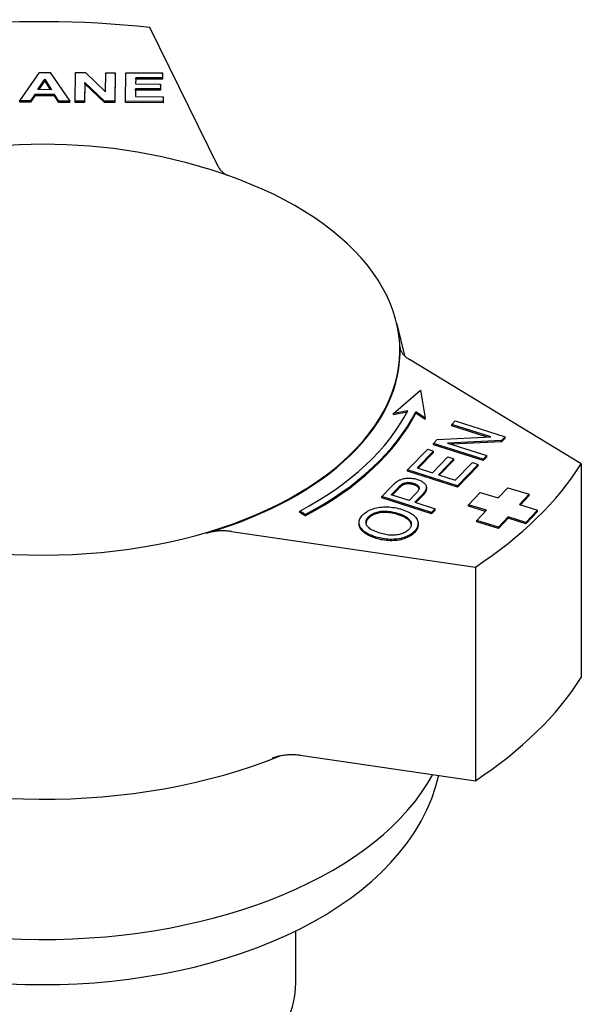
# Model space of a CAD drawing. Header units: millimetres. Extents: x -41 to 3556, y -15 to 396.
# Tile 11 of 11: x 367 to 402, y 219 to 280. Entities that reach past the tile are written whole.
import ezdxf

# ---------------------------------------------------------------- set-up
doc = ezdxf.new("R2010")
doc.units = ezdxf.units.MM
doc.layers.add('DETAIL', color=2, linetype='Continuous')

msp = doc.modelspace()

# ---------------------------------------------------------------- linework, layer by layer
at = {"layer": 'DETAIL'}
for p, q in [((379.444, 270.866), (375.258, 279.385)), ((367.285, 274.893), (368.495, 276.637)), ((368.388, 275.582), (368.81, 276.228)), ((368.81, 276.146), (368.441, 275.581)), ((368.495, 276.637), (369.151, 276.634)), ((368.81, 276.228), (369.222, 275.578)), ((368.81, 276.146), (368.81, 276.228)), ((369.17, 275.578), (368.81, 276.146)), ((369.151, 276.634), (370.345, 274.879)), ((370.679, 274.878), (370.703, 276.627)), ((370.703, 276.627), (371.301, 276.625)), ((371.301, 276.625), (372.538, 275.446)), ((372.538, 275.446), (372.554, 276.619)), ((372.554, 276.619), (373.123, 276.616)), ((373.123, 276.616), (373.099, 274.867)), ((373.123, 276.534), (373.099, 274.785)), ((373.123, 276.534), (373.123, 276.616)), ((373.753, 274.864), (373.777, 276.613)), ((373.777, 276.613), (376.038, 276.603)), ((374.389, 276.315), (374.383, 275.927)), ((374.389, 276.233), (374.384, 275.927)), ((376.034, 276.307), (374.389, 276.315)), ((374.389, 276.233), (374.389, 276.315)), ((376.034, 276.225), (374.389, 276.233)), ((376.038, 276.603), (376.034, 276.307)), ((376.038, 276.521), (376.034, 276.225)), ((376.034, 276.225), (376.034, 276.307)), ((376.038, 276.521), (376.038, 276.603)), ((369.222, 275.578), (368.388, 275.582)), ((371.265, 276.023), (371.249, 274.875)), ((371.265, 275.941), (371.249, 274.793)), ((372.483, 274.87), (371.265, 276.023)), ((371.265, 275.941), (371.265, 276.023)), ((372.483, 274.788), (371.265, 275.941)), ((374.379, 275.631), (374.373, 275.157)), ((374.379, 275.549), (374.374, 275.157)), ((375.911, 275.624), (374.379, 275.631)), ((374.379, 275.549), (374.379, 275.631)), ((375.911, 275.542), (374.379, 275.549)), ((374.383, 275.927), (375.915, 275.92)), ((375.915, 275.92), (375.911, 275.624)), ((375.915, 275.838), (375.911, 275.542)), ((375.911, 275.542), (375.911, 275.624)), ((375.915, 275.838), (375.915, 275.92)), ((367.939, 274.89), (367.285, 274.893)), ((367.285, 274.811), (367.285, 274.893)), ((368.197, 275.287), (367.939, 274.89)), ((368.197, 275.205), (367.939, 274.808)), ((367.939, 274.808), (367.939, 274.89)), ((369.416, 275.281), (368.197, 275.287)), ((368.197, 275.205), (368.197, 275.287)), ((369.416, 275.199), (368.197, 275.205)), ((369.675, 274.882), (369.416, 275.281)), ((369.416, 275.199), (369.416, 275.281)), ((369.675, 274.801), (369.416, 275.199)), ((370.345, 274.879), (369.675, 274.882)), ((369.675, 274.801), (369.675, 274.882)), ((370.345, 274.798), (370.345, 274.879)), ((371.249, 274.875), (370.679, 274.878)), ((370.679, 274.796), (370.679, 274.878)), ((371.249, 274.793), (371.249, 274.875)), ((373.099, 274.867), (372.483, 274.87)), ((372.483, 274.788), (372.483, 274.87)), ((373.099, 274.785), (373.099, 274.867)), ((376.072, 274.853), (373.753, 274.864)), ((373.753, 274.782), (373.753, 274.864)), ((374.373, 275.157), (376.077, 275.149)), ((376.077, 275.149), (376.072, 274.853)), ((376.077, 275.068), (376.072, 274.772)), ((376.077, 275.068), (376.077, 275.149)), ((367.939, 274.808), (367.285, 274.811)), ((370.345, 274.798), (369.675, 274.801)), ((371.249, 274.793), (370.679, 274.796)), ((373.099, 274.785), (372.483, 274.788)), ((376.072, 274.772), (373.753, 274.782)), ((376.072, 274.772), (376.072, 274.853)), ((390.383, 261.274), (390.864, 259.261)), ((401.71, 252.62), (391.173, 259.021)), ((390.198, 255.713), (391.856, 257.147)), ((391.856, 257.147), (392.141, 255.434)), ((391.072, 255.883), (390.198, 255.713)), ((391.025, 255.792), (390.198, 255.631)), ((390.198, 255.631), (390.198, 255.713)), ((392.141, 255.434), (391.557, 255.814)), ((391.557, 255.732), (391.557, 255.814)), ((392.141, 255.352), (391.557, 255.732)), ((392.141, 255.352), (392.141, 255.434)), ((393.765, 255.041), (393.98, 255.263)), ((396.166, 254.276), (393.765, 255.041)), ((393.765, 254.96), (393.765, 255.041)), ((395.943, 254.265), (393.765, 254.96)), ((393.98, 255.263), (397.039, 254.288)), ((392.64, 253.881), (392.87, 254.119)), ((395.699, 252.905), (392.64, 253.881)), ((392.64, 253.799), (392.64, 253.881)), ((395.699, 252.823), (392.64, 253.799)), ((392.87, 254.119), (396.166, 254.276)), ((396.808, 254.05), (393.512, 253.893)), ((393.512, 253.893), (395.914, 253.127)), ((396.808, 253.968), (393.736, 253.822)), ((397.039, 254.288), (396.808, 254.05)), ((397.039, 254.206), (396.808, 253.968)), ((396.808, 253.968), (396.808, 254.05)), ((397.039, 254.206), (397.039, 254.288)), ((391.061, 252.252), (392.292, 253.522)), ((392.654, 253.407), (391.648, 252.369)), ((392.654, 253.325), (391.709, 252.35)), ((392.292, 253.522), (392.654, 253.407)), ((392.654, 253.325), (392.654, 253.407)), ((395.914, 253.127), (395.699, 252.905)), ((395.914, 253.045), (395.914, 253.127)), ((392.583, 252.071), (393.525, 253.043)), ((393.887, 252.928), (392.945, 251.956)), ((393.887, 252.846), (393.005, 251.936)), ((393.525, 253.043), (393.887, 252.928)), ((393.887, 252.846), (393.887, 252.928)), ((393.985, 251.624), (395.029, 252.702)), ((395.391, 252.587), (394.121, 251.276)), ((395.391, 252.505), (394.121, 251.194)), ((395.029, 252.702), (395.391, 252.587)), ((395.391, 252.505), (395.391, 252.587)), ((395.914, 253.045), (395.699, 252.823)), ((395.699, 252.823), (395.699, 252.905)), ((401.71, 252.62), (401.71, 239.513)), ((394.121, 251.276), (391.061, 252.252)), ((391.061, 252.17), (391.061, 252.252)), ((394.121, 251.194), (391.061, 252.17)), ((391.648, 252.369), (392.583, 252.071)), ((392.945, 251.956), (393.985, 251.624)), ((389.471, 250.61), (390.113, 251.272)), ((390.058, 250.728), (390.494, 251.177)), ((391.152, 250.379), (390.058, 250.728)), ((390.494, 251.095), (390.119, 250.709)), ((391.591, 250.833), (391.152, 250.379)), ((391.95, 250.715), (391.513, 250.264)), ((392.213, 251.1), (392.213, 251.182)), ((394.121, 251.194), (394.121, 251.276)), ((394.794, 250.111), (395.504, 250.869)), ((395.504, 250.869), (396.606, 250.53)), ((396.606, 250.53), (397.197, 251.161)), ((397.197, 251.161), (398.519, 250.754)), ((398.519, 250.754), (397.927, 250.122)), ((398.519, 250.672), (398.519, 250.754)), ((392.531, 249.635), (389.471, 250.61)), ((389.471, 250.529), (389.471, 250.61)), ((392.531, 249.553), (389.471, 250.529)), ((391.513, 250.264), (392.756, 249.868)), ((391.95, 250.633), (391.574, 250.245)), ((395.896, 249.772), (394.794, 250.111)), ((394.794, 250.029), (394.794, 250.111)), ((397.927, 250.122), (399.028, 249.783)), ((398.519, 250.672), (397.986, 250.104)), ((384.783, 249.508), (384.442, 249.718)), ((384.442, 249.636), (384.442, 249.718)), ((384.783, 249.426), (384.442, 249.636)), ((384.783, 249.426), (384.783, 249.508)), ((392.756, 249.868), (392.531, 249.635)), ((392.756, 249.786), (392.531, 249.553)), ((392.531, 249.553), (392.531, 249.635)), ((392.756, 249.786), (392.756, 249.868)), ((395.836, 249.708), (394.794, 250.029)), ((395.304, 249.14), (395.896, 249.772)), ((399.028, 249.783), (398.318, 249.025)), ((399.028, 249.701), (398.318, 248.943)), ((399.028, 249.701), (399.028, 249.783)), ((388.087, 248.935), (388.087, 249.017)), ((391.704, 248.891), (391.704, 248.973)), ((396.625, 248.733), (395.304, 249.14)), ((395.304, 249.058), (395.304, 249.14)), ((396.625, 248.651), (395.304, 249.058)), ((397.217, 249.365), (396.625, 248.733)), ((397.217, 249.283), (396.625, 248.651)), ((398.318, 249.025), (397.217, 249.365)), ((397.217, 249.283), (397.217, 249.365)), ((398.318, 248.943), (397.217, 249.283)), ((398.318, 248.943), (398.318, 249.025)), ((380.257, 248.473), (395.222, 246.291)), ((396.625, 248.651), (396.625, 248.733)), ((395.222, 246.291), (395.222, 233.185)), ((384.478, 234.751), (395.222, 233.185)), ((384.204, 220.768), (384.204, 223.971))]:
    msp.add_line(p, q, dxfattribs=at)
at = {"layer": 'DETAIL', "flags": 128}
for points in [[(380.669, 270.081), (379.865, 270.37), (379.073, 270.634), (378.29, 270.873), (377.516, 271.088), (376.752, 271.281), (375.995, 271.454), (374.502, 271.744), (373.032, 271.962), (371.58, 272.114), (370.138, 272.204), (368.703, 272.234), (367.267, 272.204), (365.826, 272.114), (364.373, 271.962), (362.904, 271.744), (361.411, 271.454), (360.654, 271.281), (359.889, 271.088), (359.116, 270.873), (358.333, 270.634), (357.54, 270.37), (356.737, 270.081)], [(379.444, 270.866), (379.457, 270.84), (379.471, 270.815), (379.485, 270.79), (379.501, 270.765), (379.518, 270.74), (379.536, 270.716), (379.554, 270.691), (379.574, 270.667), (379.594, 270.643), (379.616, 270.62), (379.638, 270.597), (379.661, 270.574), (379.685, 270.551), (379.709, 270.528), (379.735, 270.506), (379.761, 270.484), (379.789, 270.463), (379.817, 270.442), (379.846, 270.421), (379.875, 270.401), (379.906, 270.381), (379.937, 270.361), (379.969, 270.342), (380.001, 270.323)], [(390.589, 259.828), (390.591, 259.79), (390.596, 259.753), (390.603, 259.716), (390.611, 259.679), (390.622, 259.643), (390.634, 259.606), (390.649, 259.57), (390.666, 259.534), (390.684, 259.498), (390.704, 259.463), (390.727, 259.428), (390.751, 259.393), (390.777, 259.359), (390.804, 259.325), (390.834, 259.292), (390.865, 259.26), (390.898, 259.228), (390.932, 259.196), (390.969, 259.165), (391.006, 259.135), (391.046, 259.105), (391.087, 259.076), (391.129, 259.048), (391.173, 259.021)], [(390.113, 251.272), (390.127, 251.287), (390.141, 251.301), (390.154, 251.315), (390.168, 251.328), (390.181, 251.341), (390.195, 251.354), (390.208, 251.367), (390.22, 251.379), (390.233, 251.391), (390.246, 251.402), (390.258, 251.414), (390.27, 251.425), (390.282, 251.435), (390.294, 251.445), (390.305, 251.455), (390.317, 251.465), (390.328, 251.474), (390.339, 251.483), (390.35, 251.492), (390.361, 251.5), (390.372, 251.508), (390.382, 251.516), (390.392, 251.523), (390.402, 251.53)], [(390.402, 251.53), (390.443, 251.559), (390.485, 251.585), (390.528, 251.61), (390.572, 251.632), (390.616, 251.652), (390.662, 251.671), (390.708, 251.687), (390.754, 251.702), (390.803, 251.714), (390.852, 251.725), (390.904, 251.733), (390.957, 251.74), (391.012, 251.745), (391.068, 251.748), (391.126, 251.749), (391.186, 251.748), (391.246, 251.745), (391.306, 251.74), (391.365, 251.733), (391.424, 251.725), (391.483, 251.714), (391.541, 251.7), (391.599, 251.685), (391.656, 251.668)], [(390.494, 251.177), (390.506, 251.19), (390.519, 251.203), (390.531, 251.215), (390.543, 251.227), (390.554, 251.238), (390.566, 251.25), (390.577, 251.26), (390.588, 251.271), (390.599, 251.281), (390.609, 251.29), (390.62, 251.299), (390.63, 251.308), (390.639, 251.317), (390.649, 251.325), (390.658, 251.332), (390.667, 251.34), (390.676, 251.347), (390.685, 251.353), (390.693, 251.36), (390.701, 251.365), (390.709, 251.371), (390.717, 251.376), (390.724, 251.381), (390.732, 251.385)], [(390.732, 251.303), (390.724, 251.299), (390.717, 251.294), (390.709, 251.289), (390.701, 251.284), (390.693, 251.278), (390.685, 251.271), (390.676, 251.265), (390.667, 251.258), (390.658, 251.251), (390.649, 251.243), (390.639, 251.235), (390.63, 251.226), (390.62, 251.217), (390.609, 251.208), (390.599, 251.199), (390.588, 251.189), (390.577, 251.178), (390.566, 251.168), (390.554, 251.156), (390.543, 251.145), (390.531, 251.133), (390.519, 251.121), (390.506, 251.108), (390.494, 251.095)], [(390.732, 251.385), (390.754, 251.398), (390.777, 251.409), (390.8, 251.42), (390.825, 251.429), (390.851, 251.438), (390.877, 251.446), (390.904, 251.453), (390.932, 251.459), (390.961, 251.464), (390.991, 251.469), (391.022, 251.472), (391.053, 251.474), (391.085, 251.476), (391.117, 251.476), (391.149, 251.476), (391.181, 251.474), (391.212, 251.471), (391.244, 251.468), (391.276, 251.463), (391.308, 251.458), (391.34, 251.451), (391.372, 251.443), (391.404, 251.435), (391.436, 251.425)], [(391.436, 251.343), (391.404, 251.353), (391.372, 251.361), (391.34, 251.369), (391.308, 251.376), (391.276, 251.381), (391.244, 251.386), (391.212, 251.389), (391.181, 251.392), (391.149, 251.394), (391.117, 251.394), (391.085, 251.394), (391.053, 251.392), (391.022, 251.39), (390.991, 251.387), (390.961, 251.382), (390.932, 251.377), (390.904, 251.371), (390.877, 251.364), (390.851, 251.356), (390.825, 251.348), (390.8, 251.338), (390.777, 251.327), (390.754, 251.316), (390.732, 251.303)], [(391.436, 251.425), (391.478, 251.411), (391.518, 251.395), (391.555, 251.379), (391.589, 251.362), (391.62, 251.345), (391.649, 251.326), (391.674, 251.307), (391.696, 251.287), (391.715, 251.266), (391.732, 251.245), (391.745, 251.223), (391.756, 251.2), (391.763, 251.175), (391.766, 251.15), (391.766, 251.124), (391.762, 251.096), (391.754, 251.067), (391.742, 251.037), (391.726, 251.006), (391.707, 250.974), (391.684, 250.94), (391.657, 250.906), (391.626, 250.87), (391.591, 250.833)], [(391.762, 251.098), (391.758, 251.111), (391.754, 251.123), (391.748, 251.136), (391.741, 251.148), (391.734, 251.16), (391.726, 251.171), (391.717, 251.183), (391.707, 251.194), (391.696, 251.205), (391.685, 251.216), (391.673, 251.226), (391.659, 251.237), (391.645, 251.247), (391.63, 251.256), (391.615, 251.266), (391.598, 251.276), (391.581, 251.285), (391.563, 251.294), (391.544, 251.303), (391.524, 251.311), (391.503, 251.319), (391.481, 251.328), (391.459, 251.335), (391.436, 251.343)], [(391.656, 251.668), (391.719, 251.647), (391.779, 251.624), (391.835, 251.6), (391.887, 251.574), (391.936, 251.547), (391.981, 251.518), (392.023, 251.488), (392.061, 251.456), (392.095, 251.423), (392.126, 251.389), (392.154, 251.353), (392.178, 251.315), (392.196, 251.276), (392.208, 251.235), (392.213, 251.192), (392.211, 251.147), (392.203, 251.1), (392.187, 251.051), (392.165, 251), (392.135, 250.947), (392.099, 250.892), (392.056, 250.835), (392.007, 250.776), (391.95, 250.715)], [(392.213, 251.1), (392.213, 251.084), (392.212, 251.067), (392.209, 251.05), (392.206, 251.033), (392.202, 251.015), (392.197, 250.998), (392.191, 250.98), (392.184, 250.961), (392.176, 250.943), (392.168, 250.924), (392.158, 250.905), (392.148, 250.886), (392.136, 250.866), (392.124, 250.846), (392.111, 250.826), (392.096, 250.806), (392.081, 250.785), (392.065, 250.764), (392.048, 250.743), (392.03, 250.721), (392.012, 250.7), (391.992, 250.678), (391.971, 250.655), (391.95, 250.633)], [(389.125, 248.133), (389.002, 248.175), (388.887, 248.218), (388.779, 248.263), (388.679, 248.31), (388.587, 248.358), (388.503, 248.409), (388.426, 248.461), (388.357, 248.515), (388.296, 248.57), (388.243, 248.628), (388.198, 248.687), (388.16, 248.748), (388.13, 248.81), (388.108, 248.872), (388.094, 248.934), (388.087, 248.996), (388.089, 249.058), (388.098, 249.12), (388.115, 249.182), (388.139, 249.244), (388.172, 249.305), (388.212, 249.367), (388.26, 249.429), (388.316, 249.491)], [(388.316, 249.491), (388.378, 249.55), (388.444, 249.605), (388.515, 249.657), (388.591, 249.706), (388.672, 249.751), (388.758, 249.792), (388.849, 249.83), (388.944, 249.865), (389.043, 249.895), (389.144, 249.921), (389.248, 249.942), (389.353, 249.959), (389.461, 249.972), (389.571, 249.98), (389.683, 249.983), (389.797, 249.982), (389.912, 249.977), (390.027, 249.968), (390.142, 249.954), (390.257, 249.936), (390.372, 249.914), (390.487, 249.888), (390.602, 249.858), (390.717, 249.823)], [(388.665, 249.381), (388.709, 249.423), (388.757, 249.463), (388.808, 249.5), (388.863, 249.534), (388.922, 249.566), (388.985, 249.596), (389.051, 249.622), (389.122, 249.646), (389.195, 249.667), (389.269, 249.685), (389.346, 249.699), (389.425, 249.71), (389.505, 249.718), (389.588, 249.722), (389.672, 249.723), (389.758, 249.721), (389.846, 249.715), (389.934, 249.706), (390.023, 249.694), (390.113, 249.679), (390.204, 249.66), (390.295, 249.638), (390.387, 249.613), (390.48, 249.585)], [(390.48, 249.503), (390.387, 249.531), (390.295, 249.556), (390.204, 249.578), (390.113, 249.597), (390.023, 249.612), (389.934, 249.624), (389.846, 249.633), (389.758, 249.639), (389.672, 249.641), (389.588, 249.64), (389.505, 249.636), (389.425, 249.628), (389.346, 249.617), (389.269, 249.603), (389.195, 249.585), (389.122, 249.564), (389.051, 249.54), (388.985, 249.514), (388.922, 249.484), (388.863, 249.453), (388.808, 249.418), (388.757, 249.381), (388.709, 249.342), (388.665, 249.299)], [(390.48, 249.585), (390.576, 249.553), (390.665, 249.52), (390.749, 249.486), (390.827, 249.45), (390.898, 249.414), (390.963, 249.376), (391.023, 249.337), (391.076, 249.297), (391.123, 249.256), (391.165, 249.213), (391.2, 249.17), (391.229, 249.125), (391.252, 249.08), (391.27, 249.035), (391.282, 248.99), (391.288, 248.945), (391.288, 248.9), (391.283, 248.856), (391.272, 248.812), (391.255, 248.767), (391.233, 248.723), (391.205, 248.679), (391.171, 248.635), (391.132, 248.591)], [(391.286, 248.878), (391.282, 248.908), (391.275, 248.937), (391.265, 248.966), (391.253, 248.996), (391.239, 249.025), (391.222, 249.055), (391.203, 249.084), (391.181, 249.112), (391.156, 249.14), (391.129, 249.168), (391.1, 249.195), (391.068, 249.222), (391.033, 249.248), (390.995, 249.274), (390.955, 249.299), (390.913, 249.323), (390.868, 249.348), (390.82, 249.371), (390.77, 249.395), (390.717, 249.417), (390.662, 249.439), (390.604, 249.461), (390.543, 249.483), (390.48, 249.503)], [(390.717, 249.823), (390.83, 249.785), (390.936, 249.744), (391.036, 249.701), (391.13, 249.656), (391.218, 249.608), (391.3, 249.558), (391.375, 249.505), (391.444, 249.45), (391.505, 249.394), (391.558, 249.336), (391.603, 249.277), (391.64, 249.217), (391.668, 249.156), (391.689, 249.095), (391.7, 249.032), (391.704, 248.968), (391.7, 248.904), (391.689, 248.84), (391.671, 248.778), (391.646, 248.717), (391.615, 248.657), (391.577, 248.598), (391.532, 248.539), (391.48, 248.482)], [(389.125, 248.052), (389.041, 248.08), (388.96, 248.108), (388.882, 248.138), (388.808, 248.168), (388.738, 248.2), (388.671, 248.232), (388.608, 248.265), (388.549, 248.299), (388.493, 248.333), (388.441, 248.369), (388.392, 248.405), (388.347, 248.442), (388.305, 248.48), (388.267, 248.519), (388.233, 248.558), (388.202, 248.599), (388.175, 248.64), (388.152, 248.682), (388.132, 248.724), (388.116, 248.766), (388.103, 248.808), (388.094, 248.85), (388.089, 248.893), (388.087, 248.935)], [(389.362, 248.371), (389.251, 248.408), (389.148, 248.446), (389.052, 248.485), (388.965, 248.524), (388.885, 248.564), (388.814, 248.604), (388.75, 248.646), (388.694, 248.688), (388.646, 248.731), (388.606, 248.774), (388.574, 248.818), (388.549, 248.863), (388.531, 248.908), (388.518, 248.953), (388.51, 248.998), (388.508, 249.042), (388.51, 249.085), (388.517, 249.129), (388.529, 249.172), (388.546, 249.214), (388.568, 249.257), (388.596, 249.299), (388.628, 249.34), (388.665, 249.381)], [(388.665, 249.299), (388.654, 249.287), (388.643, 249.275), (388.632, 249.263), (388.622, 249.251), (388.612, 249.239), (388.603, 249.227), (388.594, 249.215), (388.586, 249.203), (388.578, 249.191), (388.57, 249.178), (388.563, 249.166), (388.557, 249.154), (388.55, 249.141), (388.545, 249.129), (388.539, 249.117), (388.534, 249.104), (388.53, 249.092), (388.526, 249.079), (388.522, 249.067), (388.519, 249.054), (388.516, 249.042), (388.513, 249.029), (388.511, 249.017), (388.51, 249.004)], [(391.704, 248.891), (391.703, 248.87), (391.702, 248.848), (391.7, 248.826), (391.697, 248.805), (391.694, 248.784), (391.69, 248.763), (391.684, 248.742), (391.679, 248.721), (391.672, 248.7), (391.665, 248.679), (391.657, 248.658), (391.648, 248.638), (391.638, 248.617), (391.627, 248.597), (391.616, 248.577), (391.604, 248.557), (391.591, 248.537), (391.578, 248.517), (391.564, 248.497), (391.549, 248.478), (391.533, 248.458), (391.516, 248.439), (391.499, 248.419), (391.48, 248.4)], [(380.257, 248.473), (380.194, 248.481), (380.131, 248.489), (380.068, 248.495), (380.004, 248.501), (379.94, 248.505), (379.876, 248.508), (379.812, 248.51), (379.748, 248.511), (379.683, 248.511), (379.619, 248.51), (379.555, 248.507), (379.49, 248.504), (379.427, 248.499), (379.363, 248.494), (379.3, 248.487), (379.237, 248.479), (379.174, 248.47), (379.113, 248.46), (379.051, 248.449), (378.991, 248.437), (378.931, 248.423), (378.872, 248.409), (378.813, 248.394), (378.755, 248.377)], [(391.48, 248.482), (391.418, 248.422), (391.35, 248.365), (391.278, 248.312), (391.2, 248.263), (391.118, 248.218), (391.031, 248.176), (390.939, 248.139), (390.842, 248.105), (390.741, 248.075), (390.639, 248.049), (390.535, 248.028), (390.429, 248.012), (390.321, 248), (390.211, 247.992), (390.1, 247.989), (389.986, 247.99), (389.873, 247.996), (389.761, 248.005), (389.651, 248.017), (389.542, 248.033), (389.435, 248.053), (389.33, 248.076), (389.227, 248.103), (389.125, 248.133)], [(391.48, 248.4), (391.418, 248.34), (391.35, 248.283), (391.278, 248.23), (391.2, 248.181), (391.118, 248.136), (391.031, 248.095), (390.939, 248.057), (390.842, 248.023), (390.741, 247.993), (390.639, 247.967), (390.535, 247.946), (390.429, 247.93), (390.321, 247.918), (390.211, 247.91), (390.1, 247.907), (389.986, 247.908), (389.873, 247.914), (389.761, 247.923), (389.651, 247.935), (389.542, 247.951), (389.435, 247.971), (389.33, 247.994), (389.227, 248.021), (389.125, 248.052)], [(391.132, 248.591), (391.088, 248.55), (391.042, 248.511), (390.992, 248.474), (390.939, 248.44), (390.883, 248.409), (390.823, 248.381), (390.761, 248.355), (390.695, 248.331), (390.625, 248.311), (390.553, 248.293), (390.477, 248.277), (390.398, 248.264), (390.317, 248.254), (390.235, 248.248), (390.152, 248.245), (390.068, 248.245), (389.983, 248.249), (389.897, 248.257), (389.81, 248.267), (389.723, 248.281), (389.634, 248.299), (389.544, 248.319), (389.454, 248.344), (389.362, 248.371)], [(382.783, 234.584), (382.845, 234.607), (382.908, 234.629), (382.973, 234.649), (383.038, 234.668), (383.105, 234.686), (383.173, 234.703), (383.242, 234.718), (383.311, 234.731), (383.382, 234.744), (383.453, 234.754), (383.525, 234.764), (383.598, 234.772), (383.671, 234.778), (383.744, 234.783), (383.818, 234.786), (383.892, 234.788), (383.966, 234.789), (384.04, 234.788), (384.113, 234.785), (384.187, 234.781), (384.26, 234.776), (384.333, 234.769), (384.406, 234.761), (384.478, 234.751)], [(366.539, 220.727), (367.605, 220.684), (368.673, 220.67), (369.741, 220.683), (370.806, 220.723), (371.868, 220.792), (372.924, 220.888), (373.973, 221.011), (375.011, 221.161), (376.038, 221.339), (377.052, 221.543), (378.051, 221.773), (379.032, 222.03), (379.994, 222.312), (380.936, 222.62), (381.855, 222.953), (382.75, 223.311), (383.62, 223.694), (384.462, 224.1), (385.276, 224.53), (386.06, 224.983), (386.812, 225.458), (387.53, 225.957), (388.214, 226.477), (388.861, 227.019), (389.471, 227.583), (390.041, 228.167), (390.57, 228.772), (391.057, 229.397), (391.499, 230.042), (391.894, 230.706), (392.241, 231.386), (392.537, 232.082), (392.78, 232.791), (392.969, 233.513)]]:
    msp.add_lwpolyline(points, dxfattribs=at)
at = {"layer": 'DETAIL'}
for centre, major_axis, start_param, end_param in [((368.584, 259.532), (-35.25, 0), 4.521912, 4.887058), ((368.703, 259.572), (-21.883, 0), 5.290973, 10.41699), ((368.703, 259.532), (21.892, 0), 5.189468, 6.306724), ((368.27, 259.694), (23.75, 0), 5.461435, 5.999646), ((368.27, 259.694), (24.25, 0), 5.461435, 6.00044), ((368.27, 259.612), (24.25, 0), 5.461435, 6.00044), ((368.584, 259.532), (35.25, 0), 5.56911, 5.934256), ((368.584, 246.426), (35.25, 0), 5.56911, 5.934256), ((368.703, 246.384), (25, 0), 4.073481, 5.33276), ((368.703, 237.783), (-25, 0), 0.278054, 2.843184), ((368.703, 220.768), (-15.501, 0), 0, 3.141593)]:
    msp.add_ellipse(centre, major_axis=major_axis, ratio=0.573576, start_param=start_param, end_param=end_param, dxfattribs=at)

doc.saveas('drawing.dxf')
